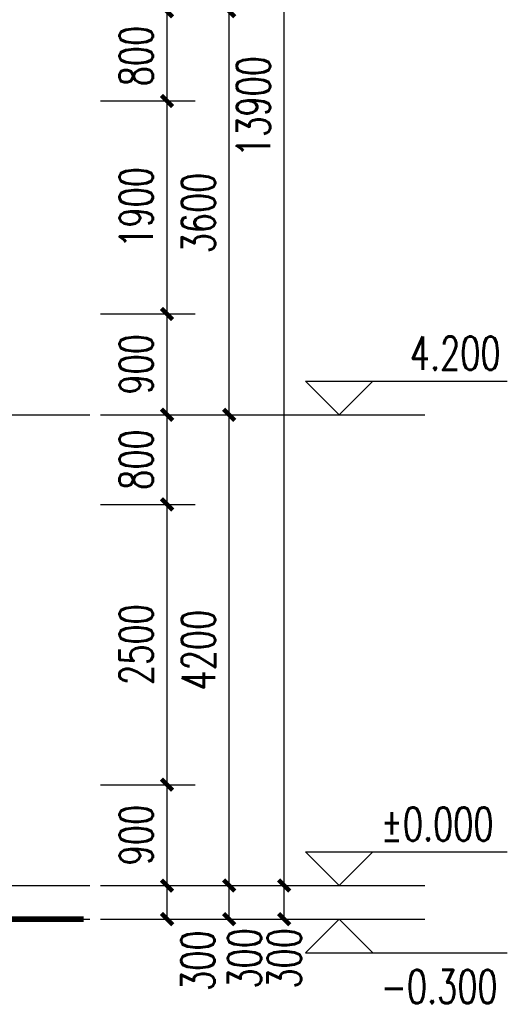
# Model space of a CAD drawing. Header units: inches. Extents: x 224620 to 3435104, y 247406 to 993300.
# Tile 36 of 109: x 322794 to 327146, y 327204 to 335988. Entities that reach past the tile are written whole.
import ezdxf

# ---------------------------------------------------------------- set-up
doc = ezdxf.new("R2010")
doc.units = ezdxf.units.IN
doc.header["$MEASUREMENT"] = 0
doc.linetypes.add('CENTER', pattern=[2, 1.25, -0.25, 0.25, -0.25])
for name, color, linetype in [('DIM_ELEV', 3, 'Continuous'), ('DOTE', 1, 'CENTER'), ('PUB_DIM', 3, 'Continuous'), ('PUB_TEXT', 7, 'Continuous'), ('WALL', 2, 'Continuous')]:
    doc.layers.add(name, color=color, linetype=linetype)
doc.styles.add('_TCH_DIM', font='SIMPLEX', dxfattribs={"bigfont": 'GBCBIG'})
doc.styles.add('_TCH_DIM_T3', font='SIMPLEX', dxfattribs={"width": 0.705882, "bigfont": 'GBCBIG'})
doc.dimstyles.new('_TCH_ARCH&&100', dxfattribs={"dimtxt": 297.5, "dimasz": 100, "dimexe": 250, "dimexo": 300, "dimgap": 126.25, "dimtad": 1, "dimdec": 0, "dimzin": 0, "dimdsep": 46, "dimtxsty": '_TCH_DIM_T3', "dimblk": 'ARCHTICK', "dimcen": 0.09, "dimclrt": 7, "dimazin": 2, "dimtfac": 1, "dimtdec": 0, "dimtix": 1, "dimtmove": 2, "dimatfit": 3, "dimfxl": 1, "dimtolj": 1, "dimtzin": 0, "dimarcsym": 0})

# ---------------------------------------------------------------- blocks, each defined once
blk = doc.blocks.new('_ArchTick')
at = {"color": 0, "linetype": 'ByBlock', "const_width": 0.4}
blk.add_lwpolyline([(-0.5, -0.5), (0.5, 0.5)], dxfattribs=at)
blk = doc.blocks.new('*D322')
at = {"layer": 'Defpoints', "color": 0}
for p in [(323216.1, 336063.7), (324109, 336063.7), (323216.1, 335263.7)]:
    blk.add_point(p, dxfattribs=at)
at = {"layer": 'PUB_DIM', "color": 0, "lineweight": -2}
for p, q in [((323516.1, 336063.7), (324359, 336063.7)), ((324109, 335263.7), (324109, 336063.7)), ((323516.1, 335263.7), (324359, 335263.7))]:
    blk.add_line(p, q, dxfattribs=at)
at = {"layer": 'PUB_DIM', "color": 0, "lineweight": -2, "xscale": 100, "yscale": 100, "zscale": 100}
for p, rotation in [((324109, 336063.7), 90), ((324109, 335263.7), 270)]:
    blk.add_blockref('_ArchTick', p, dxfattribs=dict(at, rotation=rotation))
at = {"layer": 'PUB_DIM', "color": 7, "insert": (323834, 335663.7), "char_height": 297.5, "attachment_point": 5, "rotation": 90, "style": '_TCH_DIM_T3'}
blk.add_mtext('\\A1;800', dxfattribs=at)
blk = doc.blocks.new('*D323')
at = {"layer": 'Defpoints', "color": 0}
for p in [(323216.1, 335263.7), (324109, 335263.7), (323216.1, 333363.7)]:
    blk.add_point(p, dxfattribs=at)
at = {"layer": 'PUB_DIM', "color": 0, "lineweight": -2}
for p, q in [((323516.1, 335263.7), (324359, 335263.7)), ((324109, 333363.7), (324109, 335263.7)), ((323516.1, 333363.7), (324359, 333363.7))]:
    blk.add_line(p, q, dxfattribs=at)
at = {"layer": 'PUB_DIM', "color": 0, "lineweight": -2, "xscale": 100, "yscale": 100, "zscale": 100}
for p, rotation in [((324109, 335263.7), 90), ((324109, 333363.7), 270)]:
    blk.add_blockref('_ArchTick', p, dxfattribs=dict(at, rotation=rotation))
at = {"layer": 'PUB_DIM', "color": 7, "insert": (323834, 334313.7), "char_height": 297.5, "attachment_point": 5, "rotation": 90, "style": '_TCH_DIM_T3'}
blk.add_mtext('\\A1;1900', dxfattribs=at)
blk = doc.blocks.new('*D324')
at = {"layer": 'Defpoints', "color": 0}
for p in [(323216.1, 333363.7), (324109, 333363.7), (323216.1, 332463.7)]:
    blk.add_point(p, dxfattribs=at)
at = {"layer": 'PUB_DIM', "color": 0, "lineweight": -2}
for p, q in [((323516.1, 333363.7), (324359, 333363.7)), ((324109, 332463.7), (324109, 333363.7)), ((323516.1, 332463.7), (324359, 332463.7))]:
    blk.add_line(p, q, dxfattribs=at)
at = {"layer": 'PUB_DIM', "color": 0, "lineweight": -2, "xscale": 100, "yscale": 100, "zscale": 100}
for p, rotation in [((324109, 333363.7), 90), ((324109, 332463.7), 270)]:
    blk.add_blockref('_ArchTick', p, dxfattribs=dict(at, rotation=rotation))
at = {"layer": 'PUB_DIM', "color": 7, "insert": (323834, 332913.7), "char_height": 297.5, "attachment_point": 5, "rotation": 90, "style": '_TCH_DIM_T3'}
blk.add_mtext('\\A1;900', dxfattribs=at)
blk = doc.blocks.new('*D325')
at = {"layer": 'Defpoints', "color": 0}
for p in [(323216.1, 332463.7), (324109, 332463.7), (323216.1, 331663.7)]:
    blk.add_point(p, dxfattribs=at)
at = {"layer": 'PUB_DIM', "color": 0, "lineweight": -2}
for p, q in [((323516.1, 332463.7), (324359, 332463.7)), ((324109, 331663.7), (324109, 332463.7)), ((323516.1, 331663.7), (324359, 331663.7))]:
    blk.add_line(p, q, dxfattribs=at)
at = {"layer": 'PUB_DIM', "color": 0, "lineweight": -2, "xscale": 100, "yscale": 100, "zscale": 100}
for p, rotation in [((324109, 332463.7), 90), ((324109, 331663.7), 270)]:
    blk.add_blockref('_ArchTick', p, dxfattribs=dict(at, rotation=rotation))
at = {"layer": 'PUB_DIM', "color": 7, "insert": (323834, 332063.7), "char_height": 297.5, "attachment_point": 5, "rotation": 90, "style": '_TCH_DIM_T3'}
blk.add_mtext('\\A1;800', dxfattribs=at)
blk = doc.blocks.new('*D326')
at = {"layer": 'Defpoints', "color": 0}
for p in [(323216.1, 331663.7), (324109, 331663.7), (323216.1, 329163.7)]:
    blk.add_point(p, dxfattribs=at)
at = {"layer": 'PUB_DIM', "color": 0, "lineweight": -2}
for p, q in [((323516.1, 331663.7), (324359, 331663.7)), ((324109, 329163.7), (324109, 331663.7)), ((323516.1, 329163.7), (324359, 329163.7))]:
    blk.add_line(p, q, dxfattribs=at)
at = {"layer": 'PUB_DIM', "color": 0, "lineweight": -2, "xscale": 100, "yscale": 100, "zscale": 100}
for p, rotation in [((324109, 331663.7), 90), ((324109, 329163.7), 270)]:
    blk.add_blockref('_ArchTick', p, dxfattribs=dict(at, rotation=rotation))
at = {"layer": 'PUB_DIM', "color": 7, "insert": (323834, 330413.7), "char_height": 297.5, "attachment_point": 5, "rotation": 90, "style": '_TCH_DIM_T3'}
blk.add_mtext('\\A1;2500', dxfattribs=at)
blk = doc.blocks.new('*D327')
at = {"layer": 'Defpoints', "color": 0}
for p in [(323216.1, 329163.7), (324109, 329163.7), (323216.1, 328263.7)]:
    blk.add_point(p, dxfattribs=at)
at = {"layer": 'PUB_DIM', "color": 0, "lineweight": -2}
for p, q in [((323516.1, 329163.7), (324359, 329163.7)), ((324109, 328263.7), (324109, 329163.7)), ((323516.1, 328263.7), (324359, 328263.7))]:
    blk.add_line(p, q, dxfattribs=at)
at = {"layer": 'PUB_DIM', "color": 0, "lineweight": -2, "xscale": 100, "yscale": 100, "zscale": 100}
for p, rotation in [((324109, 329163.7), 90), ((324109, 328263.7), 270)]:
    blk.add_blockref('_ArchTick', p, dxfattribs=dict(at, rotation=rotation))
at = {"layer": 'PUB_DIM', "color": 7, "insert": (323834, 328713.7), "char_height": 297.5, "attachment_point": 5, "rotation": 90, "style": '_TCH_DIM_T3'}
blk.add_mtext('\\A1;900', dxfattribs=at)
blk = doc.blocks.new('*D328')
at = {"layer": 'Defpoints', "color": 0}
for p in [(323216.1, 328263.7), (324109, 328263.7), (323216.1, 327963.7)]:
    blk.add_point(p, dxfattribs=at)
at = {"layer": 'PUB_DIM', "color": 0, "lineweight": -2}
for p, q in [((323516.1, 328263.7), (324359, 328263.7)), ((324109, 327963.7), (324109, 328263.7)), ((323516.1, 327963.7), (324359, 327963.7))]:
    blk.add_line(p, q, dxfattribs=at)
at = {"layer": 'PUB_DIM', "color": 0, "lineweight": -2, "xscale": 100, "yscale": 100, "zscale": 100}
for p, rotation in [((324109, 328263.7), 90), ((324109, 327963.7), 270)]:
    blk.add_blockref('_ArchTick', p, dxfattribs=dict(at, rotation=rotation))
at = {"layer": 'PUB_DIM', "color": 7, "insert": (324384, 327593.7), "char_height": 297.5, "attachment_point": 5, "rotation": 90, "style": '_TCH_DIM_T3'}
blk.add_mtext('\\A1;300', dxfattribs=at)
blk = doc.blocks.new('*D329')
at = {"layer": 'Defpoints', "color": 0}
for p in [(324135.8, 342163.7), (325154.4, 342163.7), (324135.8, 328263.7)]:
    blk.add_point(p, dxfattribs=at)
at = {"layer": 'PUB_DIM', "color": 0, "lineweight": -2}
for p, q in [((324435.8, 342163.7), (325404.4, 342163.7)), ((325154.4, 328263.7), (325154.4, 342163.7)), ((324435.8, 328263.7), (325404.4, 328263.7))]:
    blk.add_line(p, q, dxfattribs=at)
at = {"layer": 'PUB_DIM', "color": 0, "lineweight": -2, "xscale": 100, "yscale": 100, "zscale": 100}
for p, rotation in [((325154.4, 342163.7), 90), ((325154.4, 328263.7), 270)]:
    blk.add_blockref('_ArchTick', p, dxfattribs=dict(at, rotation=rotation))
at = {"layer": 'PUB_DIM', "color": 7, "insert": (324879.4, 335213.7), "char_height": 297.5, "attachment_point": 5, "rotation": 90, "style": '_TCH_DIM_T3'}
blk.add_mtext('\\A1;13900', dxfattribs=at)
blk = doc.blocks.new('*D330')
at = {"layer": 'Defpoints', "color": 0}
for p in [(324135.8, 328263.7), (325154.4, 328263.7), (324135.8, 327963.7)]:
    blk.add_point(p, dxfattribs=at)
at = {"layer": 'PUB_DIM', "color": 0, "lineweight": -2}
for p, q in [((324435.8, 328263.7), (325404.4, 328263.7)), ((325154.4, 327963.7), (325154.4, 328263.7)), ((324435.8, 327963.7), (325404.4, 327963.7))]:
    blk.add_line(p, q, dxfattribs=at)
at = {"layer": 'PUB_DIM', "color": 0, "lineweight": -2, "xscale": 100, "yscale": 100, "zscale": 100}
for p, rotation in [((325154.4, 328263.7), 90), ((325154.4, 327963.7), 270)]:
    blk.add_blockref('_ArchTick', p, dxfattribs=dict(at, rotation=rotation))
at = {"layer": 'PUB_DIM', "color": 7, "insert": (325155.8, 327613.7), "char_height": 297.5, "attachment_point": 5, "rotation": 90, "style": '_TCH_DIM_T3'}
blk.add_mtext('\\A1;300', dxfattribs=at)
blk = doc.blocks.new('*D333')
at = {"layer": 'Defpoints', "color": 0}
for p in [(323470.5, 336063.7), (324663.4, 336063.7), (323470.5, 332463.7)]:
    blk.add_point(p, dxfattribs=at)
at = {"layer": 'PUB_DIM', "color": 0, "lineweight": -2}
for p, q in [((323770.5, 336063.7), (324913.4, 336063.7)), ((324663.4, 332463.7), (324663.4, 336063.7)), ((323770.5, 332463.7), (324913.4, 332463.7))]:
    blk.add_line(p, q, dxfattribs=at)
at = {"layer": 'PUB_DIM', "color": 0, "lineweight": -2, "xscale": 100, "yscale": 100, "zscale": 100}
for p, rotation in [((324663.4, 336063.7), 90), ((324663.4, 332463.7), 270)]:
    blk.add_blockref('_ArchTick', p, dxfattribs=dict(at, rotation=rotation))
at = {"layer": 'PUB_DIM', "color": 7, "insert": (324388.4, 334263.7), "char_height": 297.5, "attachment_point": 5, "rotation": 90, "style": '_TCH_DIM_T3'}
blk.add_mtext('\\A1;3600', dxfattribs=at)
blk = doc.blocks.new('*D334')
at = {"layer": 'Defpoints', "color": 0}
for p in [(323470.5, 332463.7), (324663.4, 332463.7), (323470.5, 328263.7)]:
    blk.add_point(p, dxfattribs=at)
at = {"layer": 'PUB_DIM', "color": 0, "lineweight": -2}
for p, q in [((323770.5, 332463.7), (324913.4, 332463.7)), ((324663.4, 328263.7), (324663.4, 332463.7)), ((323770.5, 328263.7), (324913.4, 328263.7))]:
    blk.add_line(p, q, dxfattribs=at)
at = {"layer": 'PUB_DIM', "color": 0, "lineweight": -2, "xscale": 100, "yscale": 100, "zscale": 100}
for p, rotation in [((324663.4, 332463.7), 90), ((324663.4, 328263.7), 270)]:
    blk.add_blockref('_ArchTick', p, dxfattribs=dict(at, rotation=rotation))
at = {"layer": 'PUB_DIM', "color": 7, "insert": (324388.4, 330363.7), "char_height": 297.5, "attachment_point": 5, "rotation": 90, "style": '_TCH_DIM_T3'}
blk.add_mtext('\\A1;4200', dxfattribs=at)
blk = doc.blocks.new('*D335')
at = {"layer": 'Defpoints', "color": 0}
for p in [(323470.5, 328263.7), (324663.4, 328263.7), (323470.5, 327963.7)]:
    blk.add_point(p, dxfattribs=at)
at = {"layer": 'PUB_DIM', "color": 0, "lineweight": -2}
for p, q in [((323770.5, 328263.7), (324913.4, 328263.7)), ((324663.4, 327963.7), (324663.4, 328263.7)), ((323770.5, 327963.7), (324913.4, 327963.7))]:
    blk.add_line(p, q, dxfattribs=at)
at = {"layer": 'PUB_DIM', "color": 0, "lineweight": -2, "xscale": 100, "yscale": 100, "zscale": 100}
for p, rotation in [((324663.4, 328263.7), 90), ((324663.4, 327963.7), 270)]:
    blk.add_blockref('_ArchTick', p, dxfattribs=dict(at, rotation=rotation))
at = {"layer": 'PUB_DIM', "color": 7, "insert": (324800.8, 327613.7), "char_height": 297.5, "attachment_point": 5, "rotation": 90, "style": '_TCH_DIM_T3'}
blk.add_mtext('\\A1;300', dxfattribs=at)

msp = doc.modelspace()

# ---------------------------------------------------------------- linework, layer by layer
at = {"layer": 'DIM_ELEV'}
for p, q in [((325645.6, 332463.7), (325345.6, 332763.7)), ((325345.6, 332763.7), (327145.6, 332763.7)), ((325645.6, 332463.7), (325945.6, 332763.7)), ((325645.6, 328263.7), (325345.6, 328563.7)), ((325345.6, 328563.7), (327145.6, 328563.7)), ((325645.6, 328263.7), (325945.6, 328563.7)), ((325645.6, 327963.7), (325345.6, 327663.7)), ((325645.6, 327963.7), (325945.6, 327663.7)), ((325345.6, 327663.7), (327145.6, 327663.7))]:
    msp.add_line(p, q, dxfattribs=at)
at = {"layer": 'DOTE'}
for p, q in [((297562.6, 332463.7), (323418.7, 332463.7)), ((297562.6, 328263.7), (323418.7, 328263.7)), ((297562.6, 327963.7), (323418.7, 327963.7))]:
    msp.add_line(p, q, dxfattribs=at)
at = {"layer": 'PUB_DIM'}
for p, q in [((324135.8, 332463.7), (326408.7, 332463.7)), ((324135.8, 328263.7), (326408.7, 328263.7)), ((324135.8, 327963.7), (326408.7, 327963.7))]:
    msp.add_line(p, q, dxfattribs=at)
at = {"layer": 'WALL', "const_width": 50}
msp.add_lwpolyline([(298816, 327963.7), (301044.1, 327963.7), (301044.1, 328113.7), (301344.1, 328113.7), (301344.1, 328263.7), (304244.1, 328263.7), (322244.1, 328263.7), (322244.1, 327963.7), (323366.1, 327963.7)], dxfattribs=at)

# ---------------------------------------------------------------- texts
at = {"layer": 'PUB_TEXT', "style": '_TCH_DIM', "width": 0.705882}
for s, p in [('4.200', (326275.6, 332863.8)), ('%%P0.000', (326015.6, 328663.8)), ('-0.300', (326015.6, 327213.6))]:
    msp.add_text(s, height=297.5, dxfattribs=at).set_placement(p)

# ---------------------------------------------------------------- dimensions: what is measured, and where the dimension line sits
at = {"layer": 'PUB_DIM'}
for p1, p2, distance, picture, middle in [((324135.8, 328263.7), (324135.8, 342163.7), -1018.6, '*D329', (324879.4, 335213.7)), ((323216.1, 335263.7), (323216.1, 336063.7), -892.9, '*D322', (323834, 335663.7)), ((323470.5, 332463.7), (323470.5, 336063.7), -1192.9, '*D333', (324388.4, 334263.7)), ((323216.1, 333363.7), (323216.1, 335263.7), -892.9, '*D323', (323834, 334313.7)), ((323216.1, 332463.7), (323216.1, 333363.7), -892.9, '*D324', (323834, 332913.7)), ((323216.1, 331663.7), (323216.1, 332463.7), -892.9, '*D325', (323834, 332063.7)), ((323470.5, 328263.7), (323470.5, 332463.7), -1192.9, '*D334', (324388.4, 330363.7)), ((323216.1, 329163.7), (323216.1, 331663.7), -892.9, '*D326', (323834, 330413.7)), ((323216.1, 328263.7), (323216.1, 329163.7), -892.9, '*D327', (323834, 328713.7))]:
    dim = msp.add_aligned_dim(p1=p1, p2=p2, distance=distance, dimstyle='_TCH_ARCH&&100', dxfattribs=at)
    dim.commit()
    dim.dimension.update_dxf_attribs({"geometry": picture, "text_midpoint": middle})
for base, p1, p2, picture, middle in [((324109, 328263.7), (323216.1, 327963.7), (323216.1, 328263.7), '*D328', (324384, 327593.7)), ((324663.4, 328263.7), (323470.5, 327963.7), (323470.5, 328263.7), '*D335', (324800.8, 327613.7)), ((325154.4, 328263.7), (324135.8, 327963.7), (324135.8, 328263.7), '*D330', (325155.8, 327613.7))]:
    dim = msp.add_linear_dim(base=base, p1=p1, p2=p2, angle=90, dimstyle='_TCH_ARCH&&100', dxfattribs=at)
    dim.commit()
    dim.dimension.update_dxf_attribs({"geometry": picture, "text_midpoint": middle, "dimtype": 161})

doc.saveas('drawing.dxf')
